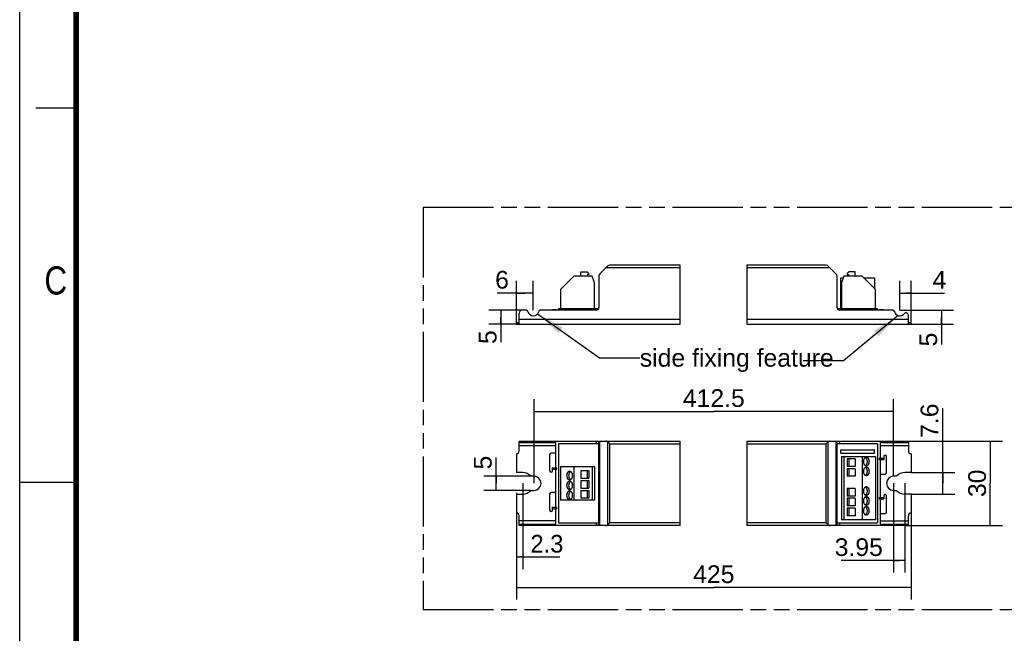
# Model space of a CAD drawing. Header units: millimetres. Extents: x 0 to 210, y 0 to 297.
# Tile 2 of 4: x 0 to 122, y 130 to 206. Entities that reach past the tile are written whole.
import ezdxf
from ezdxf.enums import TextEntityAlignment as Align

# ---------------------------------------------------------------- set-up
doc = ezdxf.new("R2010")
doc.units = ezdxf.units.MM
doc.header["$LTSCALE"] = 19.36
doc.linetypes.add('PHANTOM', pattern=[0.8, 0.45, -0.05, 0.1, -0.05, 0.1, -0.05])
doc.layers.get('0').update_dxf_attribs({"linetype": 'CONTINUOUS'})
for name, color, linetype in [('DEFAULT_3', 7, 'PHANTOM'), ('Z_DIM_2D', 7, 'CONTINUOUS'), ('Z_NOTICE', 7, 'CONTINUOUS')]:
    doc.layers.add(name, color=color, linetype=linetype)
doc.styles.get("Standard").update_dxf_attribs({"font": 'txt', "width": 0.7})
doc.styles.add('TEXTSTYLE_2', font='txt', dxfattribs={"width": 0.75})
doc.styles.add('TEXTSTYLE_3', font='helveticaneueltw1g-ltcn.otf')
doc.styles.add('TEXTSTYLE_4', font='tridonic-metric-print-light.otf')
doc.dimstyles.new('DIMSTYLE_1', dxfattribs={"dimtxt": 2.2, "dimasz": 3.5, "dimexe": 1.5, "dimexo": 0, "dimgap": 0.55, "dimtad": 1, "dimdec": 3, "dimlfac": 2.857143, "dimdsep": 46, "dimtxsty": 'TEXTSTYLE_3', "dimblk": '_FILLED', "dimblk1": '_FILLED', "dimblk2": '_FILLED', "dimcen": 0.09, "dimclrt": 5, "dimadec": 3, "dimazin": 2, "dimtp": 0.2, "dimtm": 0.2, "dimtfac": 1, "dimtdec": 3, "dimtofl": 0, "dimtmove": 0, "dimatfit": 3, "dimldrblk": '_FILLED', "dimfxl": 0, "dimtolj": 1, "dimarcsym": 0})
doc.dimstyles.new('DIMSTYLE_2', dxfattribs={"dimtxt": 2.2, "dimasz": 3.5, "dimexe": 1.5, "dimexo": 0, "dimgap": 0.55, "dimtad": 1, "dimdec": 3, "dimlfac": 2.857143, "dimdsep": 46, "dimtxsty": 'TEXTSTYLE_3', "dimblk": '_FILLED', "dimblk1": '_FILLED', "dimblk2": '_FILLED', "dimcen": 0.09, "dimclrt": 5, "dimadec": 3, "dimazin": 2, "dimtp": 0.1, "dimtm": 0.1, "dimtfac": 1, "dimtdec": 3, "dimtofl": 0, "dimtmove": 0, "dimatfit": 3, "dimldrblk": '_FILLED', "dimfxl": 0, "dimtolj": 1, "dimarcsym": 0})
doc.dimstyles.new('DIMSTYLE_3', dxfattribs={"dimtxt": 2.2, "dimasz": 3.5, "dimexe": 1.5, "dimexo": 0, "dimgap": 0.55, "dimtad": 1, "dimdec": 3, "dimlfac": 2.857143, "dimdsep": 46, "dimtxsty": 'TEXTSTYLE_3', "dimblk": '_FILLED', "dimblk1": '_FILLED', "dimblk2": '_FILLED', "dimcen": 0.09, "dimclrt": 5, "dimadec": 3, "dimazin": 2, "dimtp": 0.8, "dimtm": 0.8, "dimtfac": 1, "dimtdec": 3, "dimtofl": 0, "dimtmove": 0, "dimatfit": 3, "dimldrblk": '_FILLED', "dimfxl": 0, "dimtolj": 1, "dimarcsym": 0})
doc.dimstyles.new('DIMSTYLE_4', dxfattribs={"dimtxt": 2.2, "dimasz": 3.5, "dimexe": 1.5, "dimexo": 0, "dimgap": 0.55, "dimtad": 1, "dimdec": 1, "dimlfac": 2.857143, "dimdsep": 46, "dimtxsty": 'TEXTSTYLE_4', "dimblk": '_FILLED', "dimblk1": '_FILLED', "dimblk2": '_FILLED', "dimcen": 0.09, "dimclrt": 5, "dimadec": 1, "dimazin": 2, "dimtp": 0.1, "dimtm": 0.1, "dimtfac": 1, "dimtdec": 1, "dimtofl": 0, "dimtmove": 0, "dimatfit": 3, "dimldrblk": '_FILLED', "dimfxl": 0, "dimtolj": 1, "dimarcsym": 0})
doc.dimstyles.get("Standard").update_dxf_attribs({"dimtxt": 3.5, "dimasz": 3.5, "dimexe": 1.5, "dimexo": 0, "dimtad": 1, "dimdec": 1, "dimdsep": 46, "dimtxsty": 'Standard', "dimblk": '_FILLED', "dimblk1": '_FILLED', "dimblk2": '_FILLED', "dimcen": 0.09, "dimclrt": 5, "dimadec": 1, "dimazin": 2, "dimtol": 1, "dimtp": 0.1, "dimtm": 0.1, "dimtfac": 1, "dimtdec": 1, "dimtofl": 0, "dimtmove": 0, "dimatfit": 3, "dimldrblk": '_FILLED', "dimfxl": 0, "dimtolj": 1, "dimarcsym": 0})

# ---------------------------------------------------------------- blocks, each defined once
blk = doc.blocks.new('*D3')
at = {"layer": 'Z_DIM_2D', "color": 2, "linetype": 'Continuous', "transparency": 16777216}
for p, q in [((62.4, 169.88), (58.28, 169.88)), ((59.78, 169.88), (59.78, 169.01)), ((59.78, 168.13), (59.78, 169.01)), ((59.78, 169.01), (59.78, 165.91)), ((62.05, 168.13), (58.28, 168.13))]:
    blk.add_line(p, q, dxfattribs=at)
at = {"layer": 'Z_DIM_2D', "color": 5, "linetype": 'Continuous', "transparency": 16777216, "style": 'TEXTSTYLE_3'}
blk.add_text('5', height=2.2, rotation=90, dxfattribs=at).set_placement((59.23, 167.39), align=Align.RIGHT)
blk = doc.blocks.new('_FILLED')
at = {"color": 0, "linetype": 'ByBlock'}
blk.add_solid([(0, 0), (-1, 0.125), (-1, -0.125)], dxfattribs=at)
blk = doc.blocks.new('_NONE')
blk = doc.blocks.new('*D4')
at = {"layer": 'Z_DIM_2D', "color": 2, "linetype": 'Continuous', "transparency": 16777216}
for p, q in [((61.7, 168.31), (61.7, 173.52)), ((63.8, 169.88), (63.8, 173.52)), ((62.75, 172.02), (59.29, 172.02)), ((61.7, 172.02), (62.75, 172.02)), ((63.8, 172.02), (62.75, 172.02))]:
    blk.add_line(p, q, dxfattribs=at)
at = {"layer": 'Z_DIM_2D', "color": 5, "linetype": 'Continuous', "transparency": 16777216, "style": 'TEXTSTYLE_3'}
blk.add_text('6', height=2.2, dxfattribs=at).set_placement((60.77, 172.57), align=Align.RIGHT)
blk = doc.blocks.new('*D5')
at = {"layer": 'Z_DIM_2D', "color": 2, "linetype": 'Continuous', "transparency": 16777216}
for p, q in [((109.89, 153.61), (122.07, 153.61)), ((120.57, 153.61), (120.57, 148.36)), ((120.57, 143.11), (120.57, 148.36)), ((109.89, 143.11), (122.07, 143.11))]:
    blk.add_line(p, q, dxfattribs=at)
at = {"layer": 'Z_DIM_2D', "color": 5, "linetype": 'Continuous', "transparency": 16777216, "style": 'TEXTSTYLE_3'}
blk.add_text('30', height=2.2, rotation=90, dxfattribs=at).set_placement((120.02, 148.36), align=Align.CENTER)
blk = doc.blocks.new('*D6')
at = {"layer": 'Z_DIM_2D', "color": 2, "linetype": 'Continuous', "transparency": 16777216}
for p, q in [((114.66, 148.36), (114.66, 157.71)), ((110.74, 149.69), (116.16, 149.69)), ((114.66, 149.69), (114.66, 148.36)), ((114.66, 147.03), (114.66, 148.36)), ((110.74, 147.03), (116.16, 147.03))]:
    blk.add_line(p, q, dxfattribs=at)
at = {"layer": 'Z_DIM_2D', "color": 5, "linetype": 'Continuous', "transparency": 16777216, "style": 'TEXTSTYLE_3'}
blk.add_text('7.6', height=2.2, rotation=90, dxfattribs=at).set_placement((114.11, 154.01))
blk = doc.blocks.new('*D7')
at = {"layer": 'Z_DIM_2D', "color": 2, "linetype": 'Continuous', "transparency": 16777216}
for p, q in [((59.17, 148.36), (59.17, 151.56)), ((63.51, 149.23), (57.67, 149.23)), ((59.17, 149.23), (59.17, 148.36)), ((59.17, 147.48), (59.17, 148.36)), ((63.51, 147.48), (57.67, 147.48))]:
    blk.add_line(p, q, dxfattribs=at)
at = {"layer": 'Z_DIM_2D', "color": 5, "linetype": 'Continuous', "transparency": 16777216, "style": 'TEXTSTYLE_3'}
blk.add_text('5', height=2.2, rotation=90, dxfattribs=at).set_placement((58.62, 150.08))
blk = doc.blocks.new('*D8')
at = {"layer": 'Z_DIM_2D', "color": 2, "linetype": 'Continuous', "transparency": 16777216}
for p, q in [((63.89, 148.36), (63.89, 158.81)), ((108.55, 149.23), (108.55, 158.81)), ((63.89, 157.31), (86.22, 157.31)), ((108.55, 157.31), (86.22, 157.31))]:
    blk.add_line(p, q, dxfattribs=at)
at = {"layer": 'Z_DIM_2D', "color": 5, "linetype": 'Continuous', "transparency": 16777216, "style": 'TEXTSTYLE_3'}
blk.add_text('412.5', height=2.2, dxfattribs=at).set_placement((86.22, 157.86), align=Align.CENTER)
blk = doc.blocks.new('*D9')
at = {"layer": 'Z_DIM_2D', "color": 2, "linetype": 'Continuous', "transparency": 16777216}
for p, q in [((61.7, 147.19), (61.7, 133.91)), ((110.74, 147.1), (110.74, 133.91)), ((61.7, 135.41), (86.22, 135.41)), ((110.74, 135.41), (86.22, 135.41))]:
    blk.add_line(p, q, dxfattribs=at)
at = {"layer": 'Z_DIM_2D', "color": 5, "linetype": 'Continuous', "transparency": 16777216, "style": 'TEXTSTYLE_3'}
blk.add_text('425', height=2.2, dxfattribs=at).set_placement((86.22, 135.96), align=Align.CENTER)
blk = doc.blocks.new('*D10')
at = {"layer": 'Z_DIM_2D', "color": 2, "linetype": 'Continuous', "transparency": 16777216}
for p, q in [((108.55, 148.36), (108.55, 137.28)), ((109.93, 148.36), (109.93, 137.28)), ((109.24, 138.78), (102.05, 138.78)), ((108.55, 138.78), (109.24, 138.78)), ((109.93, 138.78), (109.24, 138.78))]:
    blk.add_line(p, q, dxfattribs=at)
at = {"layer": 'Z_DIM_2D', "color": 5, "linetype": 'Continuous', "transparency": 16777216, "style": 'TEXTSTYLE_3'}
blk.add_text('3.95', height=2.2, dxfattribs=at).set_placement((107.22, 139.33), align=Align.RIGHT)
blk = doc.blocks.new('*D11')
at = {"layer": 'Z_DIM_2D', "color": 2, "linetype": 'Continuous', "transparency": 16777216}
for p, q in [((109.34, 169.88), (109.34, 173.52)), ((110.74, 168.31), (110.74, 173.52)), ((109.34, 172.02), (110.04, 172.02)), ((110.74, 172.02), (110.04, 172.02)), ((110.04, 172.02), (114.87, 172.02))]:
    blk.add_line(p, q, dxfattribs=at)
at = {"layer": 'Z_DIM_2D', "color": 5, "linetype": 'Continuous', "transparency": 16777216, "style": 'TEXTSTYLE_3'}
blk.add_text('4', height=2.2, dxfattribs=at).set_placement((113.39, 172.57))
blk = doc.blocks.new('*D12')
at = {"layer": 'Z_DIM_2D', "color": 2, "linetype": 'Continuous', "transparency": 16777216}
for p, q in [((109.34, 169.88), (116.01, 169.88)), ((114.51, 169.88), (114.51, 169.01)), ((114.51, 168.13), (114.51, 169.01)), ((114.51, 169.01), (114.51, 165.61)), ((110.39, 168.13), (116.01, 168.13))]:
    blk.add_line(p, q, dxfattribs=at)
at = {"layer": 'Z_DIM_2D', "color": 5, "linetype": 'Continuous', "transparency": 16777216, "style": 'TEXTSTYLE_3'}
blk.add_text('5', height=2.2, rotation=90, dxfattribs=at).set_placement((113.96, 167.09), align=Align.RIGHT)
blk = doc.blocks.new('*D13')
at = {"layer": 'Z_DIM_2D', "color": 2, "linetype": 'Continuous', "transparency": 16777216}
for p, q in [((62.5, 148.36), (62.5, 137.7)), ((61.7, 144.68), (61.7, 137.7)), ((61.7, 139.2), (62.1, 139.2)), ((62.5, 139.2), (62.1, 139.2)), ((62.1, 139.2), (67.11, 139.2))]:
    blk.add_line(p, q, dxfattribs=at)
at = {"layer": 'Z_DIM_2D', "color": 5, "linetype": 'Continuous', "transparency": 16777216, "style": 'TEXTSTYLE_4'}
blk.add_text('2.3', height=2.2, dxfattribs=at).set_placement((63.45, 139.75))

msp = doc.modelspace()

# ---------------------------------------------------------------- linework, layer by layer
at = {"color": 2, "linetype": 'Continuous'}
for p, q in [((0, 0), (0, 297)), ((7, 195), (2, 195)), ((82.06166, 168.13326), (82.06166, 175.48326)), ((90.31559, 175.48326), (90.31559, 168.13326)), ((82.06166, 143.10681), (82.06166, 153.60681)), ((90.31559, 153.60681), (90.31559, 143.10681)), ((0, 148.5), (7, 148.5))]:
    msp.add_line(p, q, dxfattribs=at)
at = {"color": 7, "linetype": 'Continuous'}
for p, q in [((72.05629, 174.39577), (73.04126, 175.38075)), ((82.06166, 175.48326), (73.28875, 175.48326)), ((100.19389, 175.48326), (90.31559, 175.48326)), ((101.42965, 174.37795), (100.44318, 175.37893)), ((68.83877, 174.10076), (67.19377, 172.45576)), ((71.11377, 174.10076), (68.83877, 174.10076)), ((69.71377, 174.10076), (69.71377, 174.66076)), ((69.71377, 174.66076), (70.48377, 174.66076)), ((70.48377, 174.66076), (70.69377, 174.45076)), ((70.51877, 174.31076), (70.51877, 174.10076)), ((70.69377, 174.31076), (70.51877, 174.31076)), ((70.69377, 174.45076), (70.69377, 174.31076)), ((71.39377, 173.29576), (71.11377, 174.10076)), ((71.95377, 174.14828), (71.95377, 170.23326)), ((101.53036, 170.23326), (101.53036, 174.13228)), ((101.98536, 170.07576), (101.98536, 173.92576)), ((101.98536, 173.92576), (102.31963, 173.92576)), ((102.38331, 174.10076), (102.09036, 173.29576)), ((104.64536, 174.10076), (102.38331, 174.10076)), ((103.00036, 174.66076), (102.79036, 174.45076)), ((102.79036, 174.45076), (102.79036, 174.31076)), ((102.79036, 174.31076), (102.96536, 174.31076)), ((102.96536, 174.31076), (102.96536, 174.10076)), ((103.77036, 174.66076), (103.00036, 174.66076)), ((103.77036, 174.10076), (103.77036, 174.66076)), ((106.29036, 172.45576), (104.64536, 174.10076)), ((104.82036, 173.92576), (106.18536, 173.92576)), ((106.18536, 173.92576), (106.18536, 172.56076)), ((67.19377, 172.45576), (67.19377, 170.07576)), ((71.39377, 170.07576), (71.39377, 173.29576)), ((102.09036, 173.29576), (102.09036, 170.07576)), ((106.29036, 170.07576), (106.29036, 172.45576)), ((66.94877, 170.07576), (66.94877, 169.88326)), ((71.91633, 170.07576), (66.94877, 170.07576)), ((106.53536, 170.07576), (101.5678, 170.07576)), ((106.53536, 169.88326), (106.53536, 170.07576)), ((62.04877, 168.13326), (62.04877, 169.53326)), ((62.94145, 169.88326), (62.39877, 169.88326)), ((71.60377, 169.88326), (64.6561, 169.88326)), ((66.23168, 169.95326), (66.64131, 169.95326)), ((108.47786, 169.88326), (101.88036, 169.88326)), ((106.84323, 169.95326), (107.25286, 169.95326)), ((110.38616, 168.13326), (110.38616, 169.27776)), ((61.69877, 168.13326), (61.69877, 168.30826)), ((62.04877, 168.30826), (61.69877, 168.30826)), ((61.69877, 168.13326), (82.06166, 168.13326)), ((90.31559, 168.13326), (110.73536, 168.13326)), ((110.73536, 168.30826), (110.38616, 168.30826)), ((110.73536, 168.13326), (110.73536, 168.30826)), ((62.04877, 152.38181), (62.04877, 153.60681)), ((62.04877, 153.60681), (82.06166, 153.60681)), ((62.04877, 153.43181), (66.59918, 153.43181)), ((66.59918, 150.28181), (66.59918, 153.43181)), ((66.94877, 153.25681), (66.94877, 143.45681)), ((71.95377, 153.25681), (66.94877, 153.25681)), ((71.95377, 143.10681), (71.95377, 153.60681)), ((90.31559, 153.60681), (110.38616, 153.60681)), ((100.19389, 153.25681), (100.2314, 153.29415)), ((100.2314, 153.29415), (100.44318, 153.50609)), ((101.53036, 143.10681), (101.53036, 153.60681)), ((106.53536, 153.25681), (101.53036, 153.25681)), ((106.53536, 153.25681), (106.53536, 143.45681)), ((106.88536, 153.43181), (110.38616, 153.43181)), ((106.88536, 153.43181), (106.88536, 151.50681)), ((108.64967, 153.60681), (108.64967, 153.43181)), ((110.38616, 153.60681), (110.38616, 152.38181)), ((61.69877, 152.03181), (61.69877, 149.68681)), ((65.82877, 151.92681), (65.82877, 149.93181)), ((66.59918, 152.10181), (66.00377, 152.10181)), ((101.98536, 152.10181), (101.98536, 152.52181)), ((101.98536, 152.52181), (106.18536, 152.52181)), ((101.98536, 152.10181), (106.18536, 152.10181)), ((102.09036, 151.68181), (102.09036, 143.80681)), ((102.09036, 151.68181), (106.29036, 151.68181)), ((102.38331, 151.68181), (102.38331, 143.80681)), ((104.64536, 151.68181), (104.64536, 143.80681)), ((106.18536, 152.10181), (106.18536, 152.52181)), ((106.29036, 151.68181), (106.29036, 143.80681)), ((107.34036, 151.68181), (107.34036, 151.33181)), ((107.69036, 149.68681), (107.69036, 151.68181)), ((110.73536, 152.03181), (110.73536, 149.68681)), ((67.19377, 150.45681), (67.19377, 146.25681)), ((67.19377, 150.45681), (71.39377, 150.45681)), ((68.83877, 150.45681), (68.83877, 146.25681)), ((71.11377, 150.45681), (71.11377, 146.25681)), ((71.39377, 150.45681), (71.39377, 146.25681)), ((102.79036, 151.40181), (102.79036, 150.45681)), ((103.77036, 151.40181), (102.79036, 151.40181)), ((103.77036, 150.45681), (102.79036, 150.45681)), ((103.00036, 151.40181), (103.00036, 150.45681)), ((103.77036, 151.40181), (103.77036, 150.45681)), ((105.04715, 150.5747), (105.08407, 150.5963)), ((106.77323, 151.50681), (107.32286, 151.50681)), ((106.77323, 151.50681), (106.77323, 151.33181)), ((106.77323, 151.33181), (107.34036, 151.33181)), ((106.88576, 151.33181), (106.88576, 146.60681)), ((107.32286, 151.33181), (107.32286, 151.50681)), ((62.50377, 149.68681), (61.69877, 149.68681)), ((63.88627, 149.23181), (63.50541, 149.23181)), ((66.16168, 150.28181), (66.16168, 150.10681)), ((66.16168, 150.28181), (66.71131, 150.28181)), ((66.16168, 150.10681), (66.71131, 150.10681)), ((66.17877, 149.93181), (66.17877, 150.10681)), ((66.59918, 145.38181), (66.59918, 150.10681)), ((66.71131, 150.10681), (66.71131, 150.28181)), ((68.43699, 149.81391), (68.40007, 149.79232)), ((69.71377, 149.93181), (69.71377, 148.98681)), ((70.69377, 149.93181), (69.71377, 149.93181)), ((70.48377, 149.93181), (70.48377, 148.98681)), ((70.69377, 149.93181), (70.69377, 148.98681)), ((102.79036, 150.17681), (102.79036, 149.23181)), ((103.77036, 150.17681), (102.79036, 150.17681)), ((103.77036, 149.23181), (102.79036, 149.23181)), ((103.00036, 150.17681), (103.00036, 149.23181)), ((103.77036, 150.17681), (103.77036, 149.23181)), ((105.04715, 149.3497), (105.08407, 149.3713)), ((106.88576, 149.51181), (107.51536, 149.51181)), ((108.92873, 149.23181), (108.54786, 149.23181)), ((110.73536, 149.68681), (109.93036, 149.68681)), ((68.43699, 148.58891), (68.40007, 148.56732)), ((69.71377, 148.98681), (70.69377, 148.98681)), ((69.71377, 148.70681), (69.71377, 147.76181)), ((69.71377, 148.70681), (70.69377, 148.70681)), ((70.48377, 148.70681), (70.48377, 147.76181)), ((70.69377, 148.70681), (70.69377, 147.76181)), ((61.69877, 147.02681), (61.69877, 144.68181)), ((61.69877, 147.02681), (62.50377, 147.02681)), ((63.50541, 147.48181), (63.88627, 147.48181)), ((65.82877, 147.02681), (65.82877, 145.03181)), ((66.59918, 147.20181), (66.00377, 147.20181)), ((68.43699, 147.36391), (68.40007, 147.34232)), ((69.71377, 147.76181), (70.69377, 147.76181)), ((69.71377, 147.48181), (69.71377, 146.53681)), ((69.71377, 147.48181), (70.69377, 147.48181)), ((70.48377, 147.48181), (70.48377, 146.53681)), ((70.69377, 147.48181), (70.69377, 146.53681)), ((103.77036, 147.72681), (102.79036, 147.72681)), ((102.79036, 147.72681), (102.79036, 146.78181)), ((103.77036, 146.78181), (102.79036, 146.78181)), ((103.00036, 147.72681), (103.00036, 146.78181)), ((103.77036, 147.72681), (103.77036, 146.78181)), ((105.04715, 146.8997), (105.08407, 146.9213)), ((107.34036, 146.78181), (107.34036, 146.43181)), ((107.69036, 144.78681), (107.69036, 146.78181)), ((108.54786, 147.48181), (108.92873, 147.48181)), ((110.73536, 147.02681), (109.93036, 147.02681)), ((110.73536, 147.02681), (110.73536, 144.68181)), ((71.39377, 146.25681), (67.19377, 146.25681)), ((69.71377, 146.53681), (70.69377, 146.53681)), ((103.77036, 146.50181), (102.79036, 146.50181)), ((102.79036, 146.50181), (102.79036, 145.55681)), ((103.77036, 145.55681), (102.79036, 145.55681)), ((103.00036, 146.50181), (103.00036, 145.55681)), ((103.77036, 146.50181), (103.77036, 145.55681)), ((105.04715, 145.6747), (105.08407, 145.6963)), ((106.77323, 146.60681), (107.32286, 146.60681)), ((106.77323, 146.60681), (106.77323, 146.43181)), ((106.77323, 146.43181), (107.34036, 146.43181)), ((106.88576, 146.43181), (106.88576, 143.28181)), ((107.32286, 146.43181), (107.32286, 146.60681)), ((62.04877, 143.10681), (62.04877, 144.33181)), ((66.16168, 145.38181), (66.16168, 145.20681)), ((66.16168, 145.38181), (66.71131, 145.38181)), ((66.16168, 145.20681), (66.71131, 145.20681)), ((66.17877, 145.03181), (66.17877, 145.20681)), ((66.59918, 143.29355), (66.59918, 145.20681)), ((66.71131, 145.20681), (66.71131, 145.38181)), ((103.77036, 145.27681), (102.79036, 145.27681)), ((102.79036, 145.27681), (102.79036, 144.33181)), ((103.77036, 144.33181), (102.79036, 144.33181)), ((103.00036, 145.27681), (103.00036, 144.33181)), ((103.77036, 145.27681), (103.77036, 144.33181)), ((105.04715, 144.4497), (105.08407, 144.4713)), ((106.88576, 144.61181), (107.51536, 144.61181)), ((110.38616, 143.10681), (110.38616, 144.33181)), ((62.04877, 143.29355), (66.59918, 143.29355)), ((82.06166, 143.10681), (62.04877, 143.10681)), ((66.94877, 143.45681), (71.95377, 143.45681)), ((73.25165, 143.41987), (73.04126, 143.20932)), ((73.28875, 143.45681), (73.25165, 143.41987)), ((110.38616, 143.10681), (90.31559, 143.10681)), ((101.53036, 143.45681), (106.53536, 143.45681)), ((106.29036, 143.80681), (102.09036, 143.80681)), ((106.88576, 143.28181), (110.38616, 143.28181)), ((108.64967, 143.28181), (108.64967, 143.10681))]:
    msp.add_line(p, q, dxfattribs=at)
at = {"color": 9, "linetype": 'Continuous'}
for p, q in [((82.06166, 175.13326), (72.79377, 175.13326)), ((100.68529, 175.13326), (90.31559, 175.13326)), ((62.04877, 168.76326), (82.06166, 168.76326)), ((90.31559, 168.76326), (110.38616, 168.76326)), ((62.04877, 153.04681), (66.59918, 153.04681)), ((62.39877, 153.43181), (62.39877, 153.60681)), ((62.94145, 153.43181), (62.94145, 153.60681)), ((63.11292, 153.43181), (63.11292, 153.60681)), ((64.48463, 153.43181), (64.48463, 153.60681)), ((64.6561, 153.43181), (64.6561, 153.60681)), ((71.60377, 153.60681), (71.60377, 153.25681)), ((72.05629, 143.10681), (72.05629, 153.60681)), ((73.04126, 143.20932), (73.04126, 153.50429)), ((73.28875, 143.45681), (73.28875, 153.25681)), ((73.28875, 153.25681), (82.06166, 153.25681)), ((90.31559, 153.25681), (100.19389, 153.25681)), ((100.19389, 143.45681), (100.19389, 153.25681)), ((100.44318, 143.20752), (100.44318, 153.50609)), ((101.42965, 143.10681), (101.42965, 153.60681)), ((101.88036, 153.25681), (101.88036, 153.60681)), ((106.88536, 153.04681), (110.38616, 153.04681)), ((108.47786, 153.60681), (108.47786, 153.43181)), ((109.88598, 153.60681), (109.88598, 153.43181)), ((106.84323, 151.50681), (106.84323, 151.33181)), ((107.25286, 151.33181), (107.25286, 151.50681)), ((66.23168, 150.28181), (66.23168, 150.10681)), ((66.64131, 150.10681), (66.64131, 150.28181)), ((106.84323, 146.60681), (106.84323, 146.43181)), ((107.25286, 146.43181), (107.25286, 146.60681)), ((66.23168, 145.38181), (66.23168, 145.20681)), ((66.64131, 145.20681), (66.64131, 145.38181)), ((66.59918, 143.67855), (62.04877, 143.67855)), ((62.39877, 143.10681), (62.39877, 143.29355)), ((62.94145, 143.10681), (62.94145, 143.29355)), ((63.11292, 143.10681), (63.11292, 143.29355)), ((64.48463, 143.10681), (64.48463, 143.29355)), ((64.6561, 143.10681), (64.6561, 143.29355)), ((71.60377, 143.45681), (71.60377, 143.10681)), ((82.06166, 143.45681), (73.28875, 143.45681)), ((100.19389, 143.45681), (90.31559, 143.45681)), ((101.88036, 143.10681), (101.88036, 143.45681)), ((110.38616, 143.66681), (106.88576, 143.66681)), ((108.47786, 143.28181), (108.47786, 143.10681)), ((109.88598, 143.28181), (109.88598, 143.10681))]:
    msp.add_line(p, q, dxfattribs=at)
at = {"color": 7, "linetype": 'Continuous', "const_width": 0.7}
msp.add_lwpolyline([(7, 7), (7, 290)], dxfattribs=at)
at = {"color": 7, "linetype": 'Continuous'}
for points in [[(73.04126, 153.50429), (73.01843, 153.52534), (72.99316, 153.54446), (72.96542, 153.56183), (72.9353, 153.57692), (72.90279, 153.58939), (72.86821, 153.5988), (72.83191, 153.60454), (72.79377, 153.60681)], [(73.04126, 153.50429), (73.25165, 153.29374), (73.28875, 153.25681)], [(100.68529, 153.60681), (100.64827, 153.60462), (100.61292, 153.59902), (100.57913, 153.5898), (100.54728, 153.57757), (100.51774, 153.56274), (100.49049, 153.54564), (100.46565, 153.52682), (100.44318, 153.50609)], [(105.17048, 151.59431), (105.13147, 151.59138), (105.0933, 151.58283), (105.05577, 151.56859), (105.01949, 151.54892), (104.98488, 151.52395), (104.95228, 151.49404), (104.92209, 151.45944), (104.89461, 151.4206), (104.87016, 151.37788), (104.84899, 151.33181), (104.83136, 151.28283), (104.81742, 151.23154), (104.80738, 151.17846), (104.80129, 151.12418), (104.79927, 151.06931), (104.80129, 151.01443), (104.80738, 150.96016), (104.81742, 150.90707), (104.83136, 150.85578), (104.84899, 150.80681), (104.87016, 150.76073), (104.89461, 150.71801), (104.92209, 150.67917), (104.95228, 150.64457), (104.98488, 150.61466), (105.01949, 150.5897), (105.05577, 150.57002), (105.0933, 150.55578), (105.13147, 150.54724), (105.17048, 150.54431)], [(105.12049, 151.51381), (105.08407, 151.54232), (105.04715, 151.56391)], [(105.08407, 150.5963), (105.12049, 150.6248), (105.15445, 150.65885), (105.18548, 150.6981), (105.21324, 150.74197), (105.23731, 150.79001), (105.25746, 150.84152), (105.27337, 150.89592), (105.28492, 150.95248), (105.29187, 151.01053), (105.29423, 151.06931), (105.29187, 151.12808), (105.28492, 151.18613), (105.27337, 151.24269), (105.25746, 151.2971), (105.23731, 151.34861), (105.21324, 151.39664), (105.18548, 151.44052), (105.15445, 151.47977), (105.12049, 151.51381)], [(105.17048, 150.54431), (105.2095, 150.54724), (105.24767, 150.55578), (105.2852, 150.57002), (105.32148, 150.5897), (105.35609, 150.61466), (105.38869, 150.64457), (105.41887, 150.67917), (105.44636, 150.71801), (105.4708, 150.76073), (105.49198, 150.80681), (105.5096, 150.85578), (105.52355, 150.90707), (105.53359, 150.96016), (105.53968, 151.01443), (105.5417, 151.06931), (105.53968, 151.12418), (105.53359, 151.17846), (105.52355, 151.23154), (105.5096, 151.28283), (105.49198, 151.33181), (105.4708, 151.37788), (105.44636, 151.4206), (105.41887, 151.45944), (105.38869, 151.49404), (105.35609, 151.52395), (105.32148, 151.54892), (105.2852, 151.56859), (105.24767, 151.58283), (105.2095, 151.59138), (105.17048, 151.59431)], [(68.31366, 149.84431), (68.27464, 149.84138), (68.23647, 149.83283), (68.19894, 149.81859), (68.16266, 149.79892), (68.12805, 149.77395), (68.09545, 149.74404), (68.06526, 149.70944), (68.03778, 149.6706), (68.01334, 149.62788), (67.99216, 149.58181), (67.97453, 149.53283), (67.96059, 149.48154), (67.95055, 149.42846), (67.94446, 149.37418), (67.94244, 149.31931), (67.94446, 149.26443), (67.95055, 149.21016), (67.96059, 149.15707), (67.97453, 149.10578), (67.99216, 149.05681), (68.01334, 149.01073), (68.03778, 148.96801), (68.06526, 148.92917), (68.09545, 148.89457), (68.12805, 148.86466), (68.16266, 148.8397), (68.19894, 148.82002), (68.23647, 148.80578), (68.27464, 148.79724), (68.31366, 148.79431)], [(68.40007, 149.79232), (68.36365, 149.76381), (68.32968, 149.72977), (68.29866, 149.69052), (68.2709, 149.64664), (68.24683, 149.59861), (68.22668, 149.5471), (68.21076, 149.49269), (68.19922, 149.43613), (68.19227, 149.37808), (68.18991, 149.31931), (68.19227, 149.26053), (68.19922, 149.20248), (68.21076, 149.14592), (68.22668, 149.09152), (68.24683, 149.04001), (68.2709, 148.99197), (68.29866, 148.9481), (68.32968, 148.90885), (68.36365, 148.8748)], [(68.31366, 148.79431), (68.35267, 148.79724), (68.39084, 148.80578), (68.42837, 148.82002), (68.46465, 148.8397), (68.49926, 148.86466), (68.53186, 148.89457), (68.56205, 148.92917), (68.58953, 148.96801), (68.61397, 149.01073), (68.63515, 149.05681), (68.65278, 149.10578), (68.66672, 149.15707), (68.67676, 149.21016), (68.68285, 149.26443), (68.68487, 149.31931), (68.68285, 149.37418), (68.67676, 149.42846), (68.66672, 149.48154), (68.65278, 149.53283), (68.63515, 149.58181), (68.61397, 149.62788), (68.58953, 149.6706), (68.56205, 149.70944), (68.53186, 149.74404), (68.49926, 149.77395), (68.46465, 149.79892), (68.42837, 149.81859), (68.39084, 149.83283), (68.35267, 149.84138), (68.31366, 149.84431)], [(105.17048, 150.36931), (105.13147, 150.36638), (105.0933, 150.35783), (105.05577, 150.34359), (105.01949, 150.32392), (104.98488, 150.29895), (104.95228, 150.26904), (104.92209, 150.23444), (104.89461, 150.1956), (104.87016, 150.15288), (104.84899, 150.10681), (104.83136, 150.05783), (104.81742, 150.00654), (104.80738, 149.95346), (104.80129, 149.89918), (104.79927, 149.84431), (104.80129, 149.78943), (104.80738, 149.73516), (104.81742, 149.68207), (104.83136, 149.63078), (104.84899, 149.58181), (104.87016, 149.53573), (104.89461, 149.49301), (104.92209, 149.45417), (104.95228, 149.41957), (104.98488, 149.38966), (105.01949, 149.3647), (105.05577, 149.34502), (105.0933, 149.33078), (105.13147, 149.32224), (105.17048, 149.31931)], [(105.12049, 150.28881), (105.08407, 150.31732), (105.04715, 150.33891)], [(105.08407, 149.3713), (105.12049, 149.3998), (105.15445, 149.43385), (105.18548, 149.4731), (105.21324, 149.51697), (105.23731, 149.56501), (105.25746, 149.61652), (105.27337, 149.67092), (105.28492, 149.72748), (105.29187, 149.78553), (105.29423, 149.84431), (105.29187, 149.90308), (105.28492, 149.96113), (105.27337, 150.01769), (105.25746, 150.0721), (105.23731, 150.12361), (105.21324, 150.17164), (105.18548, 150.21552), (105.15445, 150.25477), (105.12049, 150.28881)], [(105.17048, 149.31931), (105.2095, 149.32224), (105.24767, 149.33078), (105.2852, 149.34502), (105.32148, 149.3647), (105.35609, 149.38966), (105.38869, 149.41957), (105.41887, 149.45417), (105.44636, 149.49301), (105.4708, 149.53573), (105.49198, 149.58181), (105.5096, 149.63078), (105.52355, 149.68207), (105.53359, 149.73516), (105.53968, 149.78943), (105.5417, 149.84431), (105.53968, 149.89918), (105.53359, 149.95346), (105.52355, 150.00654), (105.5096, 150.05783), (105.49198, 150.10681), (105.4708, 150.15288), (105.44636, 150.1956), (105.41887, 150.23444), (105.38869, 150.26904), (105.35609, 150.29895), (105.32148, 150.32392), (105.2852, 150.34359), (105.24767, 150.35783), (105.2095, 150.36638), (105.17048, 150.36931)], [(68.31366, 148.61931), (68.27464, 148.61638), (68.23647, 148.60783), (68.19894, 148.59359), (68.16266, 148.57392), (68.12805, 148.54895), (68.09545, 148.51904), (68.06526, 148.48444), (68.03778, 148.4456), (68.01334, 148.40288), (67.99216, 148.35681), (67.97453, 148.30783), (67.96059, 148.25654), (67.95055, 148.20346), (67.94446, 148.14918), (67.94244, 148.09431), (67.94446, 148.03943), (67.95055, 147.98516), (67.96059, 147.93207), (67.97453, 147.88078), (67.99216, 147.83181), (68.01334, 147.78573), (68.03778, 147.74301), (68.06526, 147.70417), (68.09545, 147.66957), (68.12805, 147.63966), (68.16266, 147.6147), (68.19894, 147.59502), (68.23647, 147.58078), (68.27464, 147.57224), (68.31366, 147.56931)], [(68.40007, 148.56732), (68.36365, 148.53881), (68.32968, 148.50477), (68.29866, 148.46552), (68.2709, 148.42164), (68.24683, 148.37361), (68.22668, 148.3221), (68.21076, 148.26769), (68.19922, 148.21113), (68.19227, 148.15308), (68.18991, 148.09431), (68.19227, 148.03553), (68.19922, 147.97748), (68.21076, 147.92092), (68.22668, 147.86652), (68.24683, 147.81501), (68.2709, 147.76697), (68.29866, 147.7231), (68.32968, 147.68385), (68.36365, 147.6498)], [(68.31366, 147.56931), (68.35267, 147.57224), (68.39084, 147.58078), (68.42837, 147.59502), (68.46465, 147.6147), (68.49926, 147.63966), (68.53186, 147.66957), (68.56205, 147.70417), (68.58953, 147.74301), (68.61397, 147.78573), (68.63515, 147.83181), (68.65278, 147.88078), (68.66672, 147.93207), (68.67676, 147.98516), (68.68285, 148.03943), (68.68487, 148.09431), (68.68285, 148.14918), (68.67676, 148.20346), (68.66672, 148.25654), (68.65278, 148.30783), (68.63515, 148.35681), (68.61397, 148.40288), (68.58953, 148.4456), (68.56205, 148.48444), (68.53186, 148.51904), (68.49926, 148.54895), (68.46465, 148.57392), (68.42837, 148.59359), (68.39084, 148.60783), (68.35267, 148.61638), (68.31366, 148.61931)], [(68.36365, 148.8748), (68.40007, 148.8463), (68.43699, 148.8247)], [(68.31366, 147.39431), (68.27464, 147.39138), (68.23647, 147.38283), (68.19894, 147.36859), (68.16266, 147.34892), (68.12805, 147.32395), (68.09545, 147.29404), (68.06526, 147.25944), (68.03778, 147.2206), (68.01334, 147.17788), (67.99216, 147.13181), (67.97453, 147.08283), (67.96059, 147.03154), (67.95055, 146.97846), (67.94446, 146.92418), (67.94244, 146.86931), (67.94446, 146.81443), (67.95055, 146.76016), (67.96059, 146.70707), (67.97453, 146.65578), (67.99216, 146.60681), (68.01334, 146.56073), (68.03778, 146.51801), (68.06526, 146.47917), (68.09545, 146.44457), (68.12805, 146.41466), (68.16266, 146.3897), (68.19894, 146.37002), (68.23647, 146.35578), (68.27464, 146.34724), (68.31366, 146.34431)], [(68.40007, 147.34232), (68.36365, 147.31381), (68.32968, 147.27977), (68.29866, 147.24052), (68.2709, 147.19664), (68.24683, 147.14861), (68.22668, 147.0971), (68.21076, 147.04269), (68.19922, 146.98613), (68.19227, 146.92808), (68.18991, 146.86931), (68.19227, 146.81053), (68.19922, 146.75248), (68.21076, 146.69592), (68.22668, 146.64152), (68.24683, 146.59001), (68.2709, 146.54197), (68.29866, 146.4981), (68.32968, 146.45885), (68.36365, 146.4248)], [(68.31366, 146.34431), (68.35267, 146.34724), (68.39084, 146.35578), (68.42837, 146.37002), (68.46465, 146.3897), (68.49926, 146.41466), (68.53186, 146.44457), (68.56205, 146.47917), (68.58953, 146.51801), (68.61397, 146.56073), (68.63515, 146.60681), (68.65278, 146.65578), (68.66672, 146.70707), (68.67676, 146.76016), (68.68285, 146.81443), (68.68487, 146.86931), (68.68285, 146.92418), (68.67676, 146.97846), (68.66672, 147.03154), (68.65278, 147.08283), (68.63515, 147.13181), (68.61397, 147.17788), (68.58953, 147.2206), (68.56205, 147.25944), (68.53186, 147.29404), (68.49926, 147.32395), (68.46465, 147.34892), (68.42837, 147.36859), (68.39084, 147.38283), (68.35267, 147.39138), (68.31366, 147.39431)], [(68.36365, 147.6498), (68.40007, 147.6213), (68.43699, 147.5997)], [(105.17048, 147.91931), (105.13147, 147.91638), (105.0933, 147.90783), (105.05577, 147.89359), (105.01949, 147.87392), (104.98488, 147.84895), (104.95228, 147.81904), (104.92209, 147.78444), (104.89461, 147.7456), (104.87016, 147.70288), (104.84899, 147.65681), (104.83136, 147.60783), (104.81742, 147.55654), (104.80738, 147.50346), (104.80129, 147.44918), (104.79927, 147.39431), (104.80129, 147.33943), (104.80738, 147.28516), (104.81742, 147.23207), (104.83136, 147.18078), (104.84899, 147.13181), (104.87016, 147.08573), (104.89461, 147.04301), (104.92209, 147.00417), (104.95228, 146.96957), (104.98488, 146.93966), (105.01949, 146.9147), (105.05577, 146.89502), (105.0933, 146.88078), (105.13147, 146.87224), (105.17048, 146.86931)], [(105.12049, 147.83881), (105.08407, 147.86732), (105.04715, 147.88891)], [(105.08407, 146.9213), (105.12049, 146.9498), (105.15445, 146.98385), (105.18548, 147.0231), (105.21324, 147.06697), (105.23731, 147.11501), (105.25746, 147.16652), (105.27337, 147.22092), (105.28492, 147.27748), (105.29187, 147.33553), (105.29423, 147.39431), (105.29187, 147.45308), (105.28492, 147.51113), (105.27337, 147.56769), (105.25746, 147.6221), (105.23731, 147.67361), (105.21324, 147.72164), (105.18548, 147.76552), (105.15445, 147.80477), (105.12049, 147.83881)], [(105.17048, 146.86931), (105.2095, 146.87224), (105.24767, 146.88078), (105.2852, 146.89502), (105.32148, 146.9147), (105.35609, 146.93966), (105.38869, 146.96957), (105.41887, 147.00417), (105.44636, 147.04301), (105.4708, 147.08573), (105.49198, 147.13181), (105.5096, 147.18078), (105.52355, 147.23207), (105.53359, 147.28516), (105.53968, 147.33943), (105.5417, 147.39431), (105.53968, 147.44918), (105.53359, 147.50346), (105.52355, 147.55654), (105.5096, 147.60783), (105.49198, 147.65681), (105.4708, 147.70288), (105.44636, 147.7456), (105.41887, 147.78444), (105.38869, 147.81904), (105.35609, 147.84895), (105.32148, 147.87392), (105.2852, 147.89359), (105.24767, 147.90783), (105.2095, 147.91638), (105.17048, 147.91931)], [(68.36365, 146.4248), (68.40007, 146.3963), (68.43699, 146.3747)], [(105.17048, 146.69431), (105.13147, 146.69138), (105.0933, 146.68283), (105.05577, 146.66859), (105.01949, 146.64892), (104.98488, 146.62395), (104.95228, 146.59404), (104.92209, 146.55944), (104.89461, 146.5206), (104.87016, 146.47788), (104.84899, 146.43181), (104.83136, 146.38283), (104.81742, 146.33154), (104.80738, 146.27846), (104.80129, 146.22418), (104.79927, 146.16931), (104.80129, 146.11443), (104.80738, 146.06016), (104.81742, 146.00707), (104.83136, 145.95578), (104.84899, 145.90681), (104.87016, 145.86073), (104.89461, 145.81801), (104.92209, 145.77917), (104.95228, 145.74457), (104.98488, 145.71466), (105.01949, 145.6897), (105.05577, 145.67002), (105.0933, 145.65578), (105.13147, 145.64724), (105.17048, 145.64431)], [(105.12049, 146.61381), (105.08407, 146.64232), (105.04715, 146.66391)], [(105.08407, 145.6963), (105.12049, 145.7248), (105.15445, 145.75885), (105.18548, 145.7981), (105.21324, 145.84197), (105.23731, 145.89001), (105.25746, 145.94152), (105.27337, 145.99592), (105.28492, 146.05248), (105.29187, 146.11053), (105.29423, 146.16931), (105.29187, 146.22808), (105.28492, 146.28613), (105.27337, 146.34269), (105.25746, 146.3971), (105.23731, 146.44861), (105.21324, 146.49664), (105.18548, 146.54052), (105.15445, 146.57977), (105.12049, 146.61381)], [(105.17048, 145.64431), (105.2095, 145.64724), (105.24767, 145.65578), (105.2852, 145.67002), (105.32148, 145.6897), (105.35609, 145.71466), (105.38869, 145.74457), (105.41887, 145.77917), (105.44636, 145.81801), (105.4708, 145.86073), (105.49198, 145.90681), (105.5096, 145.95578), (105.52355, 146.00707), (105.53359, 146.06016), (105.53968, 146.11443), (105.5417, 146.16931), (105.53968, 146.22418), (105.53359, 146.27846), (105.52355, 146.33154), (105.5096, 146.38283), (105.49198, 146.43181), (105.4708, 146.47788), (105.44636, 146.5206), (105.41887, 146.55944), (105.38869, 146.59404), (105.35609, 146.62395), (105.32148, 146.64892), (105.2852, 146.66859), (105.24767, 146.68283), (105.2095, 146.69138), (105.17048, 146.69431)], [(105.17048, 145.46931), (105.13147, 145.46638), (105.0933, 145.45783), (105.05577, 145.44359), (105.01949, 145.42392), (104.98488, 145.39895), (104.95228, 145.36904), (104.92209, 145.33444), (104.89461, 145.2956), (104.87016, 145.25288), (104.84899, 145.20681), (104.83136, 145.15783), (104.81742, 145.10654), (104.80738, 145.05346), (104.80129, 144.99918), (104.79927, 144.94431), (104.80129, 144.88943), (104.80738, 144.83516), (104.81742, 144.78207), (104.83136, 144.73078), (104.84899, 144.68181), (104.87016, 144.63573), (104.89461, 144.59301), (104.92209, 144.55417), (104.95228, 144.51957), (104.98488, 144.48966), (105.01949, 144.4647), (105.05577, 144.44502), (105.0933, 144.43078), (105.13147, 144.42224), (105.17048, 144.41931)], [(105.12049, 145.38881), (105.08407, 145.41732), (105.04715, 145.43891)], [(105.08407, 144.4713), (105.12049, 144.4998), (105.15445, 144.53385), (105.18548, 144.5731), (105.21324, 144.61697), (105.23731, 144.66501), (105.25746, 144.71652), (105.27337, 144.77092), (105.28492, 144.82748), (105.29187, 144.88553), (105.29423, 144.94431), (105.29187, 145.00308), (105.28492, 145.06113), (105.27337, 145.11769), (105.25746, 145.1721), (105.23731, 145.22361), (105.21324, 145.27164), (105.18548, 145.31552), (105.15445, 145.35477), (105.12049, 145.38881)], [(105.17048, 144.41931), (105.2095, 144.42224), (105.24767, 144.43078), (105.2852, 144.44502), (105.32148, 144.4647), (105.35609, 144.48966), (105.38869, 144.51957), (105.41887, 144.55417), (105.44636, 144.59301), (105.4708, 144.63573), (105.49198, 144.68181), (105.5096, 144.73078), (105.52355, 144.78207), (105.53359, 144.83516), (105.53968, 144.88943), (105.5417, 144.94431), (105.53968, 144.99918), (105.53359, 145.05346), (105.52355, 145.10654), (105.5096, 145.15783), (105.49198, 145.20681), (105.4708, 145.25288), (105.44636, 145.2956), (105.41887, 145.33444), (105.38869, 145.36904), (105.35609, 145.39895), (105.32148, 145.42392), (105.2852, 145.44359), (105.24767, 145.45783), (105.2095, 145.46638), (105.17048, 145.46931)], [(72.79377, 143.10681), (72.83191, 143.10907), (72.86821, 143.11481), (72.90279, 143.12423), (72.9353, 143.1367), (72.96542, 143.15178), (72.99316, 143.16915), (73.01843, 143.18827), (73.04126, 143.20932)], [(100.44318, 143.20752), (100.2314, 143.41947), (100.19389, 143.45681)], [(100.44318, 143.20752), (100.46565, 143.18679), (100.49049, 143.16797), (100.51774, 143.15088), (100.54728, 143.13604), (100.57913, 143.12381), (100.61292, 143.1146), (100.64827, 143.10899), (100.68529, 143.10681)]]:
    msp.add_lwpolyline(points, dxfattribs=at)
for centre, radius, start, end in [((73.28875, 175.13326), 0.35, 90, 135), ((100.19389, 175.13326), 0.35, 44.5817901, 90), ((72.30377, 174.14828), 0.35, 135, 180), ((101.18036, 174.13228), 0.35, 0, 44.5817901), ((71.60377, 170.23326), 0.35, 270, 360), ((101.88036, 170.23326), 0.35, 180, 270), ((62.39877, 169.53326), 0.35, 90, 180), ((62.94145, 169.70826), 0.175, 11.536959, 90), ((63.79877, 169.88326), 0.7, 191.536959, 348.463041), ((64.6561, 169.70826), 0.175, 90, 168.463041), ((66.23168, 169.88326), 0.07, 90, 180), ((66.64131, 169.88326), 0.07, 0, 90), ((106.84323, 169.88326), 0.07, 90, 180), ((107.25286, 169.88326), 0.07, 0, 90), ((108.47786, 169.70826), 0.175, 10.9673929, 90), ((109.33536, 169.88326), 0.70019, 191.6763878, 321.8487092), ((110.10616, 169.27776), 0.28, 0, 141.8487092), ((61.69877, 152.38181), 0.35, 270, 360), ((66.00377, 151.92681), 0.175, 90, 180), ((107.51536, 151.68181), 0.175, 0, 180), ((110.73616, 152.38181), 0.35, 180, 269.8689192), ((62.50377, 148.35681), 1.33, 41.1395104, 90), ((63.88627, 148.35681), 0.875, 270, 90), ((66.00377, 149.93181), 0.175, 180, 360), ((107.51536, 149.68681), 0.175, 270, 360), ((108.54786, 148.35681), 0.875, 90, 270), ((109.93036, 148.35681), 1.33, 90, 138.8604896), ((62.50377, 148.35681), 1.33, 270, 318.8604896), ((66.00377, 147.02681), 0.175, 90, 180), ((107.51536, 146.78181), 0.175, 0, 180), ((109.93036, 148.35681), 1.33, 221.1395104, 270), ((61.69877, 144.33181), 0.35, 0, 90), ((66.00377, 145.03181), 0.175, 180, 360), ((107.51536, 144.78681), 0.175, 270, 360), ((110.73616, 144.33181), 0.35, 90.1310808, 180)]:
    msp.add_arc(centre, radius, start, end, dxfattribs=at)
at = {"layer": 'DEFAULT_3', "color": 7, "linetype": 'PHANTOM'}
for p, q in [((50.12864, 182.68), (50.12864, 132.68)), ((50.12864, 182.68), (150.12864, 182.68)), ((50.12864, 132.68), (150.12864, 132.68))]:
    msp.add_line(p, q, dxfattribs=at)

# ---------------------------------------------------------------- texts
at = {"color": 5, "linetype": 'Continuous', "style": 'TEXTSTYLE_2', "width": 0.833333}
msp.add_text('C', height=3.5, dxfattribs=at).set_placement((3.07017, 171.83363))
at = {"layer": 'Z_NOTICE', "color": 5, "linetype": 'Continuous', "style": 'TEXTSTYLE_3'}
msp.add_text('side fixing feature', height=2.2, dxfattribs=at).set_placement((77.02616, 162.86524))

# ---------------------------------------------------------------- dimensions: what is measured, and where the dimension line sits
at = {"layer": 'Z_DIM_2D', "color": 2, "linetype": 'Continuous'}
for base, p1, p2, dimstyle, picture, middle in [((63.79877, 172.02047), (61.69877, 168.30826), (63.79877, 169.88326), 'DIMSTYLE_2', '*D4', (60.02957, 172.02047)), ((108.54786, 157.31241), (63.88627, 148.35681), (108.54786, 149.23181), 'DIMSTYLE_3', '*D8', (86.20065, 157.31241)), ((62.50377, 139.19691), (61.69877, 144.68181), (62.50377, 148.35681), 'DIMSTYLE_4', '*D13', (65.24093, 139.19691)), ((109.93036, 138.78), (108.54786, 148.35681), (109.93036, 148.35681), 'DIMSTYLE_2', '*D10', (104.63051, 138.78)), ((110.73536, 135.41235), (61.69877, 147.18737), (110.73536, 147.1016), 'DIMSTYLE_3', '*D9', (86.20066, 135.41235))]:
    dim = msp.add_linear_dim(base=base, p1=p1, p2=p2, dimstyle=dimstyle, override={"dimblk1": 'NONE', "dimblk2": 'NONE', "dimsah": 1}, dxfattribs=at)
    dim.commit()
    dim.dimension.update_dxf_attribs({"geometry": picture, "text_midpoint": middle, "dimtype": 160})
for base, p1, p2, angle, dimstyle, picture, middle in [((109.33536, 172.02047), (110.73536, 168.30826), (109.33536, 169.88326), 180, 'DIMSTYLE_2', '*D11', (114.12557, 172.02047)), ((59.77692, 168.13326), (62.39877, 169.88326), (62.04877, 168.13326), 270, 'DIMSTYLE_2', '*D3', (59.77692, 166.64708)), ((114.50708, 169.88326), (110.38616, 168.13326), (109.33536, 169.88326), 90, 'DIMSTYLE_2', '*D12', (114.50708, 166.35129)), ((114.66305, 149.68681), (110.73536, 147.02681), (110.73536, 149.68681), 90, 'DIMSTYLE_1', '*D6', (114.66305, 155.86542)), ((120.56682, 143.10681), (109.88598, 153.60681), (109.88598, 143.10681), 270, 'DIMSTYLE_1', '*D5', (120.56682, 148.35271)), ((59.16594, 149.23181), (63.50541, 147.48181), (63.50541, 149.23181), 90, 'DIMSTYLE_2', '*D7', (59.16594, 150.82299))]:
    dim = msp.add_linear_dim(base=base, p1=p1, p2=p2, angle=angle, dimstyle=dimstyle, override={"dimblk1": 'NONE', "dimblk2": 'NONE', "dimsah": 1}, dxfattribs=at)
    dim.commit()
    dim.dimension.update_dxf_attribs({"geometry": picture, "text_midpoint": middle, "dimtype": 160})

# ---------------------------------------------------------------- leaders
at = {"layer": 'Z_NOTICE', "color": 2, "linetype": 'Continuous'}
for points in [[(64.33838, 169.4374), (72.02616, 163.96524), (77.02616, 163.96524)], [(109.10562, 169.22184), (102.32371, 163.60398), (97.32371, 163.60398)]]:
    msp.add_leader(points, dimstyle='Standard', override={"dimtad": 0}, dxfattribs=at)

doc.saveas('drawing.dxf')
